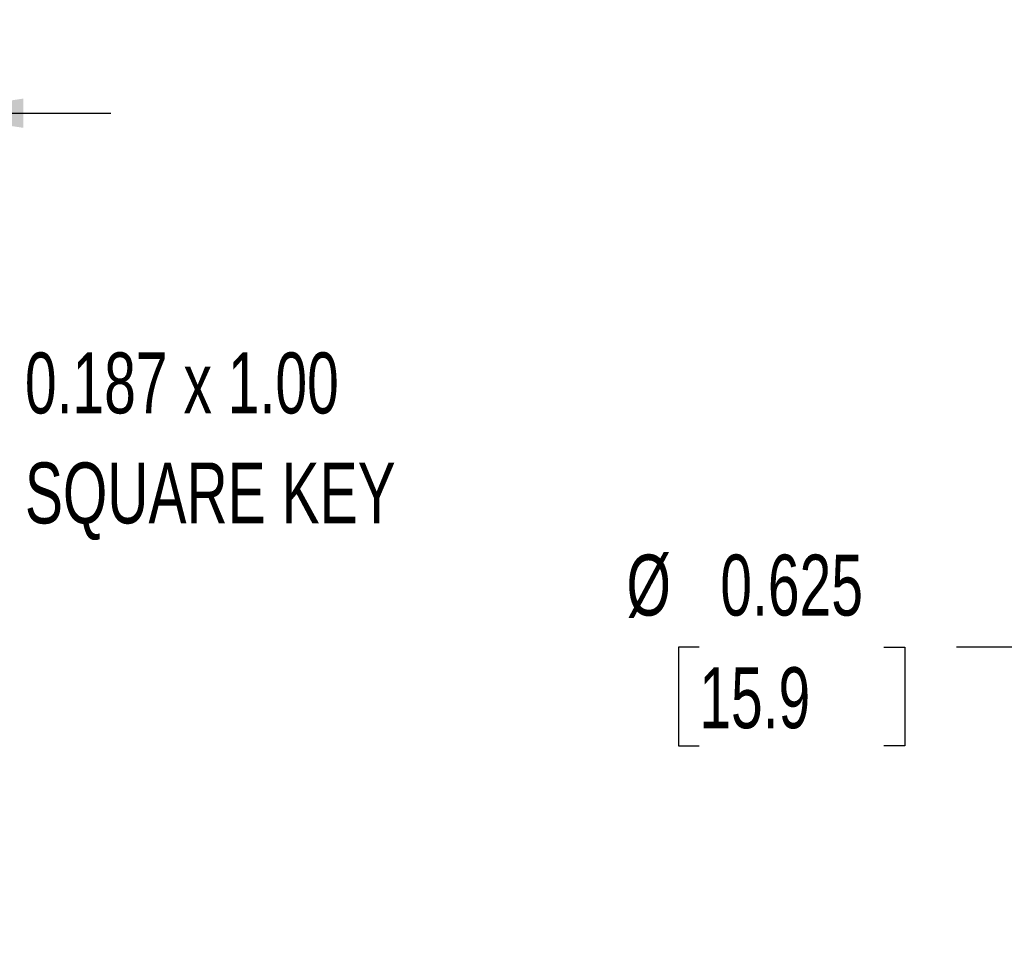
# Model space of a CAD drawing. Header units: inches. Extents: x 0 to 44, y 0 to 34.
# Tile 4 of 26: x 17.6 to 23, y 16.6 to 21.7. Entities that reach past the tile are written whole.
import ezdxf

# ---------------------------------------------------------------- set-up
doc = ezdxf.new("R2010")
doc.units = ezdxf.units.IN
doc.header["$LTSCALE"] = 4
doc.header["$MEASUREMENT"] = 0
doc.linetypes.add('CENTERX2', pattern=[0.8, 0.5, -0.1, 0.1, -0.1])
doc.layers.add('DIMENSIONS', color=140, linetype='Continuous', lineweight=25)
doc.layers.add('TEXT', color=140, linetype='Continuous', lineweight=25)
doc.styles.add('SLDTEXTSTYLE0', font='TXT', dxfattribs={"width": 0.7})
doc.dimstyles.new('SLDDIMSTYLE5', dxfattribs={"dimtxt": 0.339844, "dimasz": 0.52, "dimexe": 0, "dimexo": 0.0625, "dimgap": 0.084961, "dimtad": 0, "dimtih": 1, "dimtoh": 1, "dimrnd": 1e-09, "dimzin": 4, "dimdsep": 46, "dimtxsty": 'SLDTEXTSTYLE0', "dimsah": 1, "dimcen": 0.09, "dimadec": 0, "dimazin": 1, "dimtfac": 1, "dimtmove": 0, "dimatfit": 0, "dimfxl": 0, "dimfrac": 2, "dimtolj": 1, "dimtzin": 12, "dimarcsym": 0})
doc.dimstyles.new('SLDDIMSTYLE9', dxfattribs={"dimtxt": 0.339844, "dimasz": 0.52, "dimexe": 0, "dimexo": 0.0625, "dimgap": 0.084961, "dimtad": 0, "dimtih": 1, "dimtoh": 1, "dimdec": 3, "dimlfac": 0.5, "dimrnd": 1e-09, "dimdsep": 46, "dimtxsty": 'SLDTEXTSTYLE0', "dimsah": 1, "dimcen": 0, "dimadec": 0, "dimazin": 2, "dimtfac": 1, "dimtdec": 3, "dimtofl": 0, "dimtmove": 0, "dimatfit": 3, "dimfxl": 0, "dimfrac": 2, "dimtolj": 1, "dimtzin": 12, "dimarcsym": 0})

# ---------------------------------------------------------------- blocks, each defined once
blk = doc.blocks.new('_D_13')
at = {"layer": 'DIMENSIONS'}
for p, q in [((15.5671, 18.2086), (15.5671, 21.6453)), ((17.0671, 17.6775), (17.0671, 21.6453)), ((15.5671, 21.1453), (14.5671, 21.1453)), ((15.8121, 21.1453), (15.698, 21.1453)), ((15.698, 21.1453), (15.698, 20.6051)), ((16.822, 21.1453), (16.9361, 21.1453)), ((16.9361, 21.1453), (16.9361, 20.6051)), ((17.0671, 21.1453), (18.0671, 21.1453)), ((15.698, 20.6051), (15.8121, 20.6051)), ((16.9361, 20.6051), (16.822, 20.6051))]:
    blk.add_line(p, q, dxfattribs=at)
for points in [[(15.5671, 21.1453), (15.0471, 21.2253), (15.0471, 21.0653)], [(17.0671, 21.1453), (17.5871, 21.0653), (17.5871, 21.2253)]]:
    blk.add_solid(points, dxfattribs=at)
at = {"layer": 'DIMENSIONS', "char_height": 0.33333, "attachment_point": 1, "style": 'SLDTEXTSTYLE0'}
for s, insert in [('1.50', (15.8121, 21.651)), ('38.1', (15.8121, 21.0348))]:
    blk.add_mtext(s, dxfattribs=dict(at, insert=insert))
blk = doc.blocks.new('SW_NOTE_0_7')
at = {"layer": 'TEXT', "color": 0, "linetype": 'CENTERX2', "lineweight": 18, "attachment_point": 1, "style": 'SLDTEXTSTYLE0'}
for s, insert, char_height in [('0.187 x 1.00', (0.0791, 0.0872), 0.333333), ('SQUARE KEY', (0.0791, -0.5147), 0.33333)]:
    blk.add_mtext(s, dxfattribs=dict(at, insert=insert, char_height=char_height))
blk = doc.blocks.new('_D_26')
at = {"layer": 'DIMENSIONS'}
for p, q in [((21.2862, 18.2246), (21.1721, 18.2246)), ((21.1721, 18.2246), (21.1721, 17.6845)), ((22.2961, 18.2246), (22.4102, 18.2246)), ((22.4102, 18.2246), (22.4102, 17.6845)), ((23.1189, 18.2246), (22.694, 18.2246)), ((23.8286, 17.5149), (23.1189, 18.2246)), ((21.1721, 17.6845), (21.2862, 17.6845)), ((22.4102, 17.6845), (22.2961, 17.6845))]:
    blk.add_line(p, q, dxfattribs=at)
blk.add_solid([(23.8286, 17.5149), (23.5174, 17.9391), (23.4043, 17.826)], dxfattribs=at)
at = {"layer": 'DIMENSIONS', "char_height": 0.33333, "attachment_point": 1, "style": 'SLDTEXTSTYLE0'}
for s, insert in [('%%c', (20.8883, 18.7304)), ('0.625', (21.4014, 18.7304)), ('15.9', (21.2862, 18.1141))]:
    blk.add_mtext(s, dxfattribs=dict(at, insert=insert))

msp = doc.modelspace()

# ---------------------------------------------------------------- block references
at = {"layer": 'TEXT', "linetype": 'CENTERX2', "lineweight": 18}
msp.add_blockref('SW_NOTE_0_7', (17.5174, 19.7491), dxfattribs=at)

# ---------------------------------------------------------------- dimensions: what is measured, and where the dimension line sits
at = {"layer": 'DIMENSIONS'}
dim = msp.add_linear_dim(base=(17.0671, 21.1453), p1=(15.5671, 18.0086), p2=(17.0671, 17.4775), dimstyle='SLDDIMSTYLE5', dxfattribs=at)
dim.commit()
dim.dimension.update_dxf_attribs({"geometry": '_D_13', "text_midpoint": (16.3171, 21.1453), "dimtype": 160})
dim = msp.add_diameter_dim_2p(p1=(24.7121, 16.6313), p2=(23.8286, 17.5149), dimstyle='SLDDIMSTYLE9', dxfattribs=at)
dim.commit()
dim.dimension.update_dxf_attribs({"geometry": '_D_26', "text_midpoint": (21.7911, 18.2246), "dimtype": 163})

doc.saveas('drawing.dxf')
